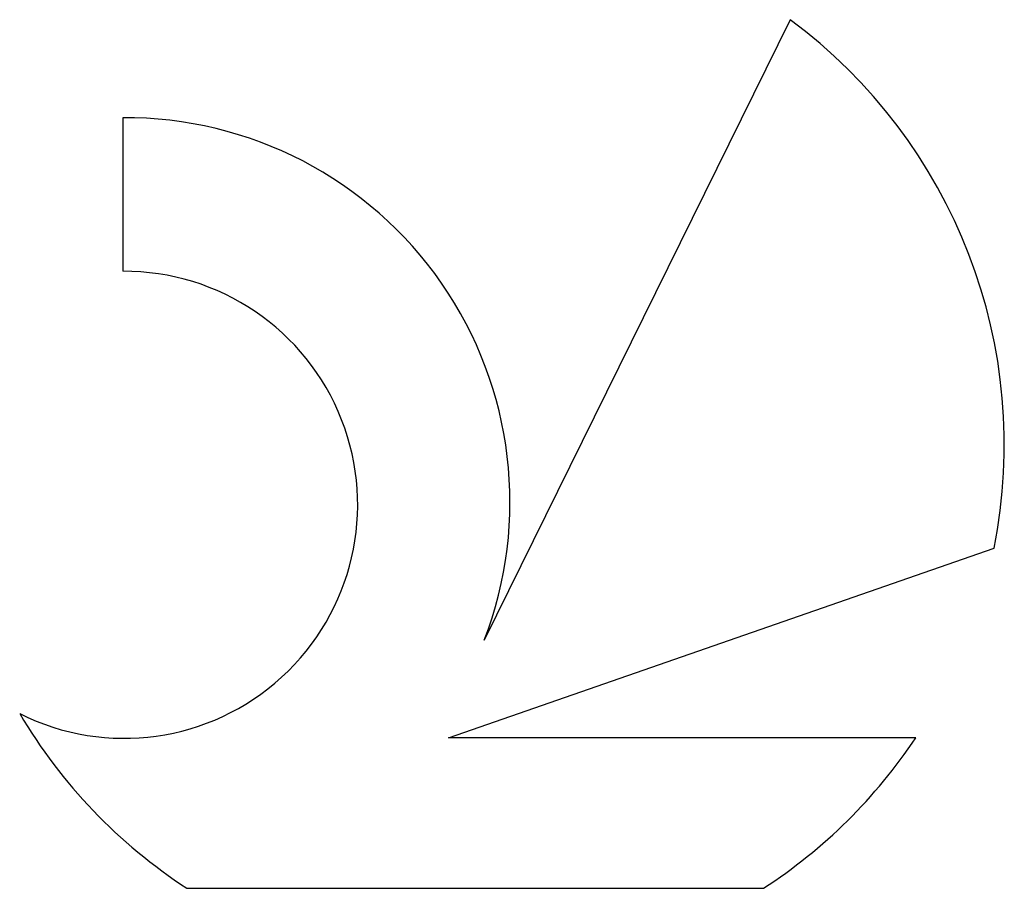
# Model space of a CAD drawing. Header units: millimetres. Extents: x 40.33 to 47.4, y -44.78 to -38.54.
import ezdxf

# ---------------------------------------------------------------- set-up
doc = ezdxf.new("R2010")
doc.units = ezdxf.units.MM
doc.layers.add('SK6', color=5, linetype='CONTINUOUS')

msp = doc.modelspace()

# ---------------------------------------------------------------- linework, layer by layer
at = {"layer": 'SK6', "color": 5, "linetype": 'CONTINUOUS', "lineweight": 25}
for p, q in [((45.8621, -38.5438), (43.6647, -43.0009)), ((41.0672, -39.2485), (41.0672, -40.3515)), ((43.407, -43.7019), (47.3268, -42.3405)), ((46.7643, -43.7019), (43.407, -43.7019)), ((41.529, -44.7838), (45.6709, -44.7838))]:
    msp.add_line(p, q, dxfattribs=at)
for centre, radius, start, end in [((43.6, -41.5974), 3.8002, 348.72386, 53.46911), ((41.0886, -42.0089), 2.7605, 338.93794, 90.44457), ((41.0777, -42.0289), 1.6774, 243.42147, 90.36024), ((43.6, -41.5974), 3.8002, 210.54837, 236.97802), ((43.6, -41.5974), 3.8002, 303.02198, 326.37322)]:
    msp.add_arc(centre, radius, start, end, dxfattribs=at)

doc.saveas('drawing.dxf')
